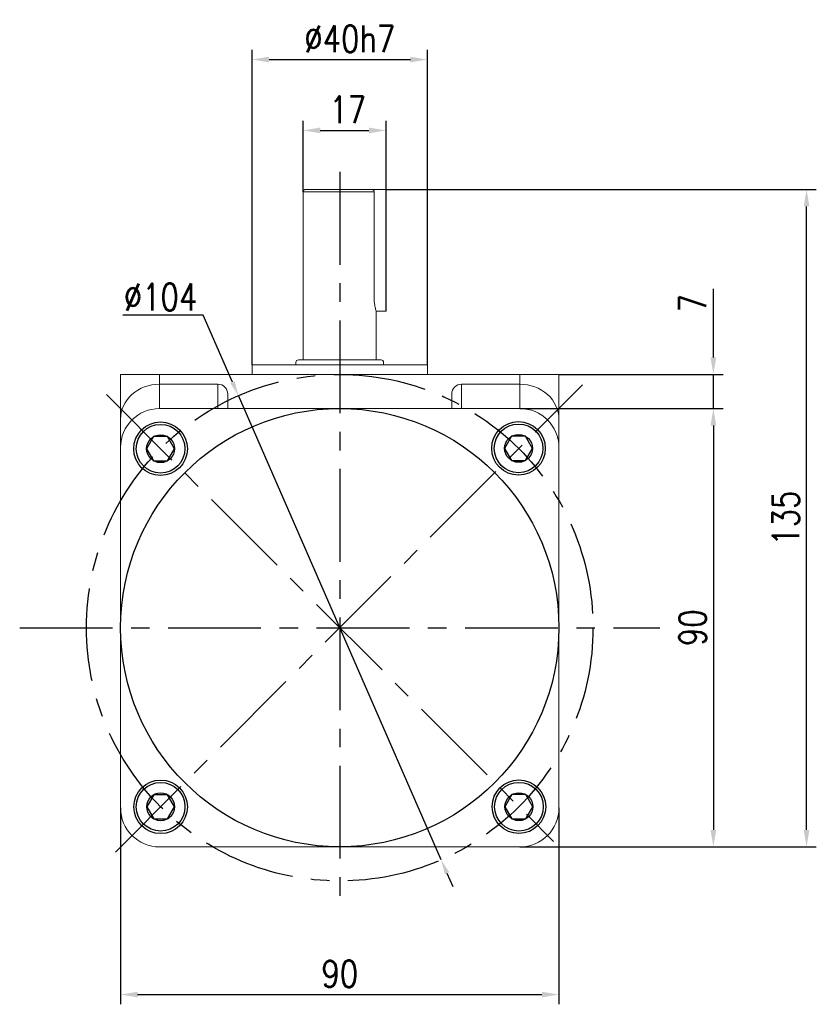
# Model space of a CAD drawing. Header units: inches. Extents: x 837 to 6223, y -2862 to 3098.
# Tile 121 of 139: x 4844 to 5007, y 2557 to 2759. Entities that reach past the tile are written whole.
import ezdxf

# ---------------------------------------------------------------- set-up
doc = ezdxf.new("R2010")
doc.units = ezdxf.units.IN
doc.header["$LTSCALE"] = 10
doc.header["$MEASUREMENT"] = 0
doc.linetypes.add('CENTER', pattern=[10.16, 6.35, -1.27, 1.27, -1.27])
for name, color, linetype in [('1轮廓实线层', 7, 'Continuous'), ('3中心线层', 1, 'CENTER'), ('7标注层', 4, 'Continuous')]:
    doc.layers.add(name, color=color, linetype=linetype)
doc.styles.add('PC_TEXTSTYLE', font='isocp.shx', dxfattribs={"width": 0.8, "bigfont": 'HZFS.SHX'})
doc.styles.add('TH_GBDIM', font='romans.shx', dxfattribs={"width": 0.8, "bigfont": 'gbcbig.shx'})
doc.dimstyles.new('TH_GBDIM', dxfattribs={"dimtxt": 3.5, "dimasz": 2.5, "dimexe": 2, "dimexo": 0, "dimgap": 1, "dimtad": 1, "dimdec": 4, "dimdsep": 46, "dimtxsty": 'TH_GBDIM', "dimcen": 0.09, "dimclrd": 4, "dimclre": 4, "dimclrt": 3, "dimadec": 0, "dimazin": 0, "dimtfac": 1, "dimtdec": 4, "dimtmove": 0, "dimatfit": 3, "dimfxl": 1, "dimtzin": 0, "dimarcsym": 0})
doc.dimstyles.new('直径标注A3', dxfattribs={"dimtxt": 3.5, "dimasz": 3, "dimexe": 2, "dimexo": 0.0625, "dimgap": 1, "dimtad": 1, "dimtih": 1, "dimtoh": 1, "dimdsep": 46, "dimtxsty": 'PC_TEXTSTYLE', "dimsah": 1, "dimcen": 0.09, "dimclrt": 3, "dimadec": 0, "dimazin": 0, "dimtfac": 0.7, "dimtmove": 0, "dimatfit": 0, "dimfxl": 1, "dimtzin": 0, "dimarcsym": 0})

# ---------------------------------------------------------------- blocks, each defined once
blk = doc.blocks.new('*D207')
at = {"layer": '7标注层', "color": 4, "lineweight": -2, "transparency": 16777216}
for p, q in [((4864.57, 2596.91), (4864.57, 2556.59)), ((4954.57, 2596.91), (4954.57, 2556.59)), ((4868.07, 2558.59), (4951.07, 2558.59))]:
    blk.add_line(p, q, dxfattribs=at)
at = {"layer": '7标注层', "color": 4, "transparency": 16777216}
for points in [[(4868.07, 2559.17), (4868.07, 2558.01), (4864.57, 2558.59)], [(4951.07, 2559.17), (4951.07, 2558.01), (4954.57, 2558.59)]]:
    blk.add_solid(points, dxfattribs=at)
at = {"layer": 'Defpoints', "color": 0, "transparency": 16777216}
for p in [(4864.57, 2596.91), (4954.57, 2596.91), (4954.57, 2558.59)]:
    blk.add_point(p, dxfattribs=at)
at = {"layer": '7标注层', "color": 3, "transparency": 16777216, "insert": (4909.57, 2562.84), "char_height": 5.5, "attachment_point": 5, "style": 'TH_GBDIM'}
blk.add_mtext('90', dxfattribs=at)
blk = doc.blocks.new('*D208')
at = {"layer": '7标注层', "color": 4, "lineweight": -2, "transparency": 16777216}
for p, q in [((4946.57, 2678.91), (4988.28, 2678.91)), ((4986.28, 2675.41), (4986.28, 2592.41)), ((4946.57, 2588.91), (4988.28, 2588.91))]:
    blk.add_line(p, q, dxfattribs=at)
at = {"layer": '7标注层', "color": 4, "transparency": 16777216}
for points in [[(4985.7, 2675.41), (4986.87, 2675.41), (4986.28, 2678.91)], [(4985.7, 2592.41), (4986.87, 2592.41), (4986.28, 2588.91)]]:
    blk.add_solid(points, dxfattribs=at)
at = {"layer": 'Defpoints', "color": 0, "transparency": 16777216}
for p in [(4946.57, 2678.91), (4946.57, 2588.91), (4986.28, 2588.91)]:
    blk.add_point(p, dxfattribs=at)
at = {"layer": '7标注层', "color": 3, "transparency": 16777216, "insert": (4982.03, 2633.91), "char_height": 5.5, "attachment_point": 5, "rotation": 90, "style": 'TH_GBDIM'}
blk.add_mtext('90', dxfattribs=at)
blk = doc.blocks.new('*D209')
at = {"layer": '7标注层', "color": 4, "lineweight": -2, "transparency": 16777216}
for p, q in [((4986.28, 2689.41), (4986.28, 2703.51)), ((4954.57, 2685.91), (4988.28, 2685.91)), ((4986.28, 2678.91), (4986.28, 2685.91)), ((4955.62, 2678.91), (4988.28, 2678.91)), ((4986.28, 2675.41), (4986.28, 2671.91))]:
    blk.add_line(p, q, dxfattribs=at)
at = {"layer": '7标注层', "color": 4, "transparency": 16777216}
for points in [[(4985.7, 2689.41), (4986.87, 2689.41), (4986.28, 2685.91)], [(4985.7, 2675.41), (4986.87, 2675.41), (4986.28, 2678.91)]]:
    blk.add_solid(points, dxfattribs=at)
at = {"layer": 'Defpoints', "color": 0, "transparency": 16777216}
for p in [(4954.57, 2685.91), (4955.62, 2678.91), (4986.28, 2678.91)]:
    blk.add_point(p, dxfattribs=at)
at = {"layer": '7标注层', "color": 3, "transparency": 16777216, "insert": (4982.03, 2700.54), "char_height": 5.5, "attachment_point": 5, "rotation": 90, "style": 'TH_GBDIM'}
blk.add_mtext('7', dxfattribs=at)
blk = doc.blocks.new('*D191')
at = {"layer": '7标注层', "color": 4, "lineweight": -2, "transparency": 16777216}
for p, q in [((4919.07, 2723.91), (5007.42, 2723.91)), ((5005.42, 2592.41), (5005.42, 2720.41)), ((4954.57, 2588.91), (5007.42, 2588.91))]:
    blk.add_line(p, q, dxfattribs=at)
at = {"layer": '7标注层', "color": 4, "transparency": 16777216}
for points in [[(5004.83, 2720.41), (5006, 2720.41), (5005.42, 2723.91)], [(5004.83, 2592.41), (5006, 2592.41), (5005.42, 2588.91)]]:
    blk.add_solid(points, dxfattribs=at)
at = {"layer": 'Defpoints', "color": 0, "transparency": 16777216}
for p in [(4919.07, 2723.91), (5005.42, 2723.91), (4954.57, 2588.91)]:
    blk.add_point(p, dxfattribs=at)
at = {"layer": '7标注层', "color": 3, "transparency": 16777216, "insert": (5001.17, 2656.41), "char_height": 5.5, "attachment_point": 5, "rotation": 90, "style": 'TH_GBDIM'}
blk.add_mtext('135', dxfattribs=at)
blk = doc.blocks.new('*D210')
at = {"layer": '7标注层', "color": 4, "lineweight": -2, "transparency": 16777216}
for p, q in [((4902.07, 2723.41), (4902.07, 2738.02)), ((4919.07, 2723.91), (4919.07, 2738.02)), ((4905.57, 2736.02), (4915.57, 2736.02))]:
    blk.add_line(p, q, dxfattribs=at)
at = {"layer": '7标注层', "color": 4, "transparency": 16777216}
for points in [[(4905.57, 2736.6), (4905.57, 2735.43), (4902.07, 2736.02)], [(4915.57, 2736.6), (4915.57, 2735.43), (4919.07, 2736.02)]]:
    blk.add_solid(points, dxfattribs=at)
at = {"layer": 'Defpoints', "color": 0, "transparency": 16777216}
for p in [(4919.07, 2736.02), (4902.07, 2723.41), (4919.07, 2723.91)]:
    blk.add_point(p, dxfattribs=at)
at = {"layer": '7标注层', "color": 3, "transparency": 16777216, "insert": (4911.2, 2740.27), "char_height": 5.5, "attachment_point": 5, "style": 'TH_GBDIM'}
blk.add_mtext('17', dxfattribs=at)
blk = doc.blocks.new('*D211')
at = {"layer": '7标注层', "color": 4, "lineweight": -2, "transparency": 16777216}
for p, q in [((4891.57, 2687.91), (4891.57, 2752.57)), ((4927.57, 2687.91), (4927.57, 2752.57)), ((4895.07, 2750.57), (4924.07, 2750.57))]:
    blk.add_line(p, q, dxfattribs=at)
at = {"layer": '7标注层', "color": 4, "transparency": 16777216}
for points in [[(4895.07, 2751.15), (4895.07, 2749.99), (4891.57, 2750.57)], [(4924.07, 2751.15), (4924.07, 2749.99), (4927.57, 2750.57)]]:
    blk.add_solid(points, dxfattribs=at)
at = {"layer": 'Defpoints', "color": 0, "transparency": 16777216}
for p in [(4927.57, 2750.57), (4891.57, 2687.91), (4927.57, 2687.91)]:
    blk.add_point(p, dxfattribs=at)
at = {"layer": '7标注层', "color": 3, "transparency": 16777216, "insert": (4911.62, 2754.82), "char_height": 5.5, "attachment_point": 5, "style": 'TH_GBDIM'}
blk.add_mtext('{%%c40}{}{h7}', dxfattribs=at)
blk = doc.blocks.new('*D193')
at = {"layer": '7标注层', "color": 0, "lineweight": -2, "transparency": 16777216}
for p, q in [((4881.53, 2698.07), (4865.03, 2698.07)), ((4887.55, 2684.31), (4881.53, 2698.07)), ((4930.39, 2586.26), (4888.75, 2681.56)), ((4931.59, 2583.51), (4932.79, 2580.76))]:
    blk.add_line(p, q, dxfattribs=at)
at = {"layer": '7标注层', "color": 0, "transparency": 16777216}
for points in [[(4888, 2684.51), (4887.09, 2684.11), (4888.75, 2681.56)], [(4932.04, 2583.71), (4931.13, 2583.31), (4930.39, 2586.26)]]:
    blk.add_solid(points, dxfattribs=at)
at = {"layer": 'Defpoints', "color": 0, "transparency": 16777216}
for p in [(4888.75, 2681.56), (4930.39, 2586.26)]:
    blk.add_point(p, dxfattribs=at)
at = {"layer": '7标注层', "color": 3, "transparency": 16777216, "insert": (4872.78, 2701.82), "char_height": 5.5, "attachment_point": 5, "style": 'TH_GBDIM'}
blk.add_mtext('∅104', dxfattribs=at)
blk = doc.blocks.new('GB／T70.1M6R10')
at = {"layer": '1轮廓实线层'}
for p, q in [((0, 2.86), (-2.48, 1.43)), ((2.48, 1.43), (0, 2.86)), ((-2.48, 1.43), (-2.48, -1.43)), ((2.48, -1.43), (2.48, 1.43)), ((-2.48, -1.43), (0, -2.86)), ((0, -2.86), (2.48, -1.43))]:
    blk.add_line(p, q, dxfattribs=at)
for radius in [5, 2.86]:
    blk.add_circle((0, 0), radius, dxfattribs=at)

msp = doc.modelspace()

# ---------------------------------------------------------------- linework, layer by layer
at = {"color": 7, "linetype": 'Continuous', "lineweight": 15}
for p, q in [((4916.63744, 2723.41332), (4902.06638, 2723.41332)), ((4902.56637, 2723.91332), (4916.10472, 2723.91332)), ((4914.06637, 2723.91332), (4919.06637, 2723.91332)), ((4916.63744, 2701.41332), (4916.63744, 2723.41332)), ((4917.06637, 2698.91332), (4919.06637, 2698.91332)), ((4901.06637, 2688.91331), (4918.06638, 2688.91331)), ((4891.56638, 2687.91332), (4927.56637, 2687.91332)), ((4864.56637, 2685.91332), (4872.56637, 2685.91332)), ((4864.56637, 2676.74427), (4864.56637, 2685.91331)), ((4872.56637, 2685.91332), (4872.56637, 2683.91331)), ((4872.56637, 2685.91332), (4946.56638, 2685.91332)), ((4946.56638, 2683.91331), (4946.56638, 2685.91332)), ((4946.56638, 2685.91332), (4954.56638, 2685.91332)), ((4954.56638, 2685.91332), (4954.56638, 2676.74428)), ((4872.56637, 2683.91331), (4872.56637, 2678.91332)), ((4884.56637, 2683.91331), (4872.56637, 2683.91331)), ((4884.56637, 2678.91332), (4884.56637, 2683.91331)), ((4934.56638, 2683.91331), (4934.56638, 2678.91332)), ((4934.56638, 2683.91331), (4946.56638, 2683.91331)), ((4946.56638, 2678.91332), (4946.56638, 2683.91331)), ((4886.56637, 2681.90127), (4886.56637, 2678.91332)), ((4932.56637, 2678.91332), (4932.56637, 2681.90127)), ((4946.56638, 2678.91332), (4872.56637, 2678.91332)), ((4864.56637, 2670.91331), (4864.56637, 2676.74427)), ((4954.56638, 2676.74428), (4954.56638, 2670.91332)), ((4864.56637, 2670.91331), (4864.56637, 2673.41331)), ((4954.56638, 2673.41332), (4954.56638, 2670.91332)), ((4864.56637, 2670.91331), (4864.56637, 2596.91332)), ((4954.56638, 2596.91332), (4954.56638, 2670.91332)), ((4872.56637, 2588.91332), (4946.56638, 2588.91332))]:
    msp.add_line(p, q, dxfattribs=at)
msp.add_line((4919.06637, 2698.91332), (4919.06637, 2723.91332))
for centre, radius, start, end in [((4902.56637, 2723.41332), 0.5, 90, 180), ((4901.06637, 2688.41332), 0.5, 90, 180), ((4918.06637, 2688.41332), 0.5, 0, 90), ((4872.56637, 2670.91332), 8, 90, 180), ((4946.56637, 2670.91332), 8, 0, 90), ((4872.56637, 2596.91332), 8, 180, 270), ((4946.56637, 2596.91332), 8, 270, 0)]:
    msp.add_arc(centre, radius, start, end, dxfattribs=at)
for centre, major_axis, ratio, start_param, end_param in [((4872.56637, 2676.74428), (8, 0), 0.896129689, 1.570796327, 3.141592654), ((4884.56637, 2681.90128), (0, 2.01204), 0.994016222, 4.71238898, 6.283185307), ((4934.56637, 2681.90128), (0, -2.01204), 0.994016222, 3.141592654, 4.71238898), ((4946.56637, 2676.74428), (8, 0), 0.896129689, 0, 1.570796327)]:
    msp.add_ellipse(centre, major_axis=major_axis, ratio=ratio, start_param=start_param, end_param=end_param, dxfattribs=at)
for points in [[(4902.06638, 2723.41332), (4902.06638, 2688.91331)], [(4917.06637, 2688.91331), (4917.06637, 2698.94077)], [(4891.56638, 2687.91332), (4891.56638, 2685.91332)], [(4900.56638, 2688.41332), (4900.56638, 2687.91332)], [(4918.56637, 2687.91332), (4918.56637, 2688.41332)], [(4927.56637, 2685.91332), (4927.56637, 2687.91332)]]:
    msp.add_open_spline(points, degree=1, dxfattribs=at)
for points, knots in [([(4916.10472, 2723.91332), (4916.16784, 2723.90727), (4916.29416, 2723.89516), (4916.46069, 2723.79963), (4916.5799, 2723.66101), (4916.63187, 2723.52279), (4916.6361, 2723.4397), (4916.63744, 2723.41332)], [0, 0, 0, 0, 0.233369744, 0.467050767, 0.691530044, 0.902046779, 1, 1, 1, 1]), ([(4917.05732, 2698.94077), (4917.06001, 2698.93258), (4917.0723, 2698.89531), (4917.00539, 2699.09591), (4916.87885, 2699.52536), (4916.73029, 2700.1892), (4916.64683, 2700.86246), (4916.63969, 2701.28139), (4916.63744, 2701.41332)], [0, 0, 0, 0, 0.057099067, 0.260089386, 0.465830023, 0.681254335, 0.899620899, 1, 1, 1, 1])]:
    msp.add_open_spline(points, degree=3, knots=knots, dxfattribs=at)
at = {"layer": '1轮廓实线层'}
for centre, radius in [((4909.56637, 2633.92212), 45), ((4872.77665, 2670.66269), 5.5), ((4946.27881, 2670.73989), 5.5), ((4872.79565, 2597.14493), 5.5), ((4946.35731, 2597.16516), 5.5)]:
    msp.add_circle(centre, radius, dxfattribs=at)
at = {"layer": '3中心线层', "ltscale": 0.3}
for p, q in [((4909.56637, 2727.48373), (4909.56637, 2577.52808)), ((4843.85451, 2633.91332), (4975.27824, 2633.91332))]:
    msp.add_line(p, q, dxfattribs=at)
at = {"layer": '3中心线层', "color": 1, "ltscale": 0.3}
for p, q in [((4863.50366, 2587.85131), (4959.42503, 2683.78954)), ((4861.64471, 2681.78205), (4953.48884, 2590.04169))]:
    msp.add_line(p, q, dxfattribs=at)
at = {"layer": '3中心线层', "ltscale": 0.3}
msp.add_circle((4909.56637, 2633.91332), 52, dxfattribs=at)

# ---------------------------------------------------------------- block references
at = {"layer": '1轮廓实线层', "rotation": 270}
for p in [(4872.77665, 2670.66269), (4946.27881, 2670.73989), (4872.79565, 2597.14493), (4946.35731, 2597.16516)]:
    msp.add_blockref('GB／T70.1M6R10', p, dxfattribs=at)

# ---------------------------------------------------------------- dimensions: what is measured, and where the dimension line sits
at = {"layer": '7标注层'}
dim = msp.add_linear_dim(base=(4927.56637, 2750.56907), p1=(4891.56638, 2687.91332), p2=(4927.56637, 2687.91332), text='{%%c40}{}{h7}', dimstyle='TH_GBDIM', override={"dimtxt": 5.5, "dimasz": 3.5, "dimgap": 1.5, "dimdec": 1, "dimadec": 1}, dxfattribs=at)
dim.commit()
dim.dimension.update_dxf_attribs({"geometry": '*D211', "text_midpoint": (4911.62238, 2750.56907), "dimtype": 160})
for base, p1, p2, picture, middle in [((4919.06637, 2736.01831), (4902.06638, 2723.41332), (4919.06637, 2723.91332), '*D210', (4911.19548, 2736.01831)), ((4954.56638, 2558.59081), (4864.56637, 2596.91332), (4954.56638, 2596.91332), '*D207', (4909.56638, 2558.59081))]:
    dim = msp.add_linear_dim(base=base, p1=p1, p2=p2, dimstyle='TH_GBDIM', override={"dimtxt": 5.5, "dimasz": 3.5, "dimgap": 1.5, "dimdec": 1, "dimadec": 1}, dxfattribs=at)
    dim.commit()
    dim.dimension.update_dxf_attribs({"geometry": picture, "text_midpoint": middle, "dimtype": 160})
for base, p1, p2, override, picture, middle in [((5005.41724, 2723.91332), (4954.56638, 2588.91332), (4919.06637, 2723.91332), {"dimtxt": 5.5, "dimasz": 3.5, "dimgap": 1.5, "dimtad": 1, "dimjust": 0, "dimdec": 1, "dimlfac": 1, "dimse1": 0, "dimse2": 0, "dimsd1": 0, "dimsd2": 0, "dimadec": 1}, '*D191', (5005.41724, 2656.41332)), ((4986.28477, 2678.91332), (4954.56638, 2685.91332), (4955.62252, 2678.91332), {"dimtxt": 5.5, "dimasz": 3.5, "dimgap": 1.5, "dimdec": 1, "dimadec": 1}, '*D209', (4986.28477, 2700.5416)), ((4986.28477, 2588.91332), (4946.56637, 2678.91332), (4946.56637, 2588.91332), {"dimtxt": 5.5, "dimasz": 3.5, "dimgap": 1.5, "dimdec": 1, "dimadec": 1}, '*D208', (4986.28477, 2633.91332))]:
    dim = msp.add_linear_dim(base=base, p1=p1, p2=p2, angle=90, dimstyle='TH_GBDIM', override=override, dxfattribs=at)
    dim.commit()
    dim.dimension.update_dxf_attribs({"geometry": picture, "text_midpoint": middle, "dimtype": 160})
dim = msp.add_diameter_dim_2p(p1=(4930.38571, 2586.26297), p2=(4888.74704, 2681.56366), dimstyle='直径标注A3', override={"dimtxt": 5.5, "dimasz": 3, "dimgap": 1, "dimtad": 1, "dimjust": 0, "dimdec": 2, "dimlfac": 1, "dimtxsty": 'TH_GBDIM', "dimse1": 0, "dimse2": 0, "dimsd1": 0, "dimsd2": 0, "dimadec": 2}, dxfattribs=at)
dim.commit()
dim.dimension.update_dxf_attribs({"geometry": '*D193', "text_midpoint": (4872.78137, 2698.07312), "dimtype": 163})

doc.saveas('drawing.dxf')
